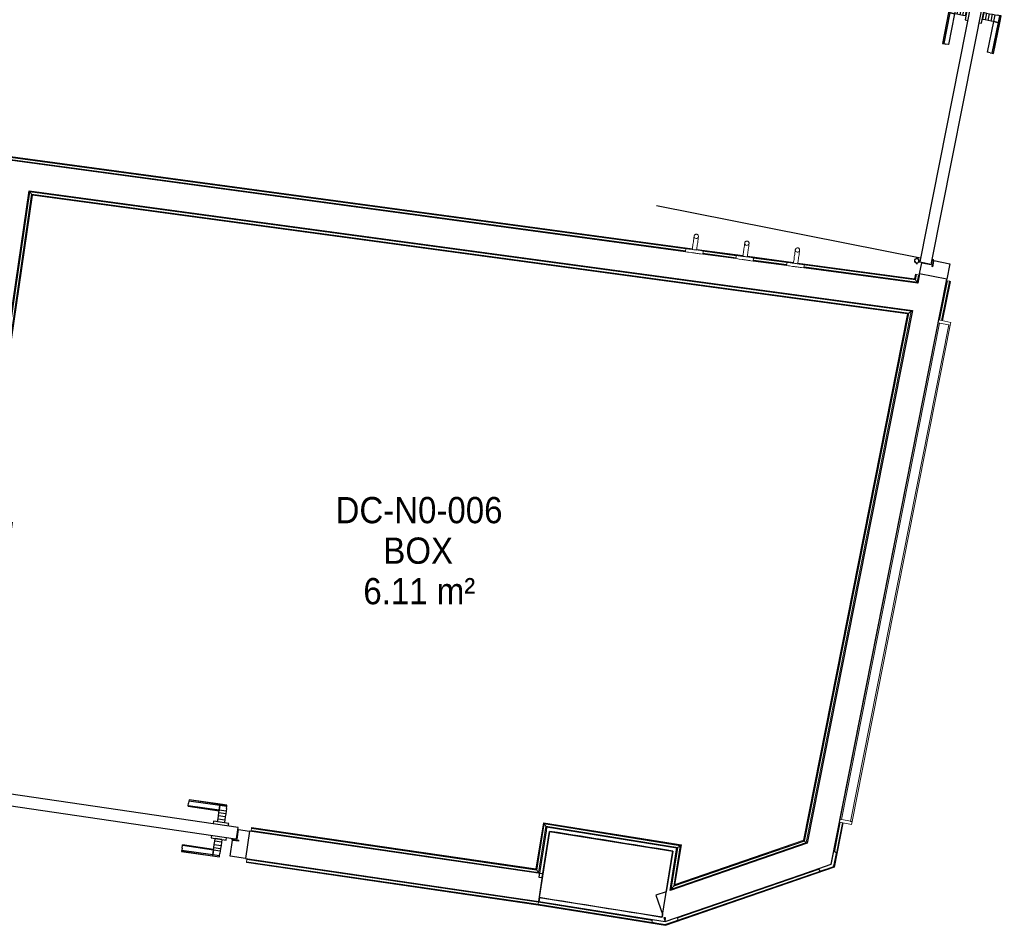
# Model space of a CAD drawing. Header units: millimetres. Extents: x -24070 to 30874, y -36590 to 4541.
# Tile 19 of 33: x -2464 to 911, y -22414 to -19299. Entities that reach past the tile are written whole.
import ezdxf

# ---------------------------------------------------------------- set-up
doc = ezdxf.new("R2010")
doc.units = ezdxf.units.MM
for name, color, linetype, lineweight in [('A-AREA-IDEN', 7, 'Continuous', 30), ('A-DOOR', 7, 'Continuous', 25), ('A-FLOR-HRAL', 7, 'Continuous', 18), ('BATIEMENT', 7, 'Continuous', 18), ('BATIMENT', 7, 'Continuous', 25), ('ELEMENTS DETAILS', 7, 'Continuous', 18), ('EQP SPE', 7, 'Continuous', 18), ('MOBILIER', 7, 'Continuous', 18), ('SOLS', 7, 'Continuous', 25)]:
    doc.layers.add(name, color=color, linetype=linetype, lineweight=lineweight)
doc.styles.add('Arial', font='arial.ttf', dxfattribs={"width": 0.9, "height": 90})

# ---------------------------------------------------------------- blocks, each defined once
blk = doc.blocks.new('PRT_SIMPLE_HUI_58x68x48 - PRT_BOIS_1V_930x2040x40-552386-2021_015_1111_DCE_1_50_N0 FINI_CVC_CTA')
at = {"layer": 'ELEMENTS DETAILS', "lineweight": 25}
h = blk.add_hatch(color=256, dxfattribs=at)
h.paths.add_polyline_path([(-483.8, -9.7), (-485.1, -11.7), (-496.2, -13.2), (-500.5, -13.2), (-500.5, -14.5), (-495.9, -14.5), (-483.8, -12.8), (-483.8, -10.4)])
h.paths.add_polyline_path([(-508.5, -8), (-508, -11.5), (-502, -11.2), (-502.2, -10.2), (-505.2, -10.2), (-505.2, -9.3), (-488.3, -9.5), (-485.1, -10.6), (-483.8, -9.7), (-488.9, -8), (-505.4, -8)])
h = blk.add_hatch(color=256, dxfattribs=at)
h.paths.add_polyline_path([(413.8, -9.7), (413.8, -12.8), (426.2, -14.5), (430.5, -14.5), (430.3, -13.2), (425.8, -13.2), (415.1, -11.7), (414.5, -10.7)])
h.paths.add_polyline_path([(418.5, -8), (413.8, -9.7), (415.1, -10.6), (418.7, -9.3), (435.2, -9.8), (435.2, -10.2), (432, -10.7), (432, -11.5), (438.5, -11.5), (438.5, -8), (418.5, -8)])
at = {"layer": 'A-DOOR'}
for p, q in [((-499.5, -14.5), (-499.5, -54.5)), ((426, -14.5), (-496, -14.5)), ((430.5, -54.5), (430.5, -14.5)), ((-499.5, -54.5), (430.5, -54.5)), ((417, -54.5), (417, -977.5))]:
    blk.add_line(p, q, dxfattribs=at)
at = {"layer": 'BATIMENT'}
for p, q in [((-427.1, 55), (-450.6, 55)), ((-450.6, 55), (-450.6, 54.5)), ((-450.6, 54.5), (-450.6, 50.4)), ((-427.1, 54.5), (-450.6, 54.5)), ((-450.6, 50.4), (-450.6, 43.3)), ((-427.1, 50.4), (-450.6, 50.4)), ((-450.6, 34), (-450.6, 43.3)), ((-450.6, 25.6), (-450.6, 34)), ((-427.1, 34), (-450.6, 34)), ((-319.6, 55), (-427.1, 55)), ((-427.1, 55), (-427.1, 54.5)), ((-427.1, 54.5), (-427.1, 55)), ((-427.1, 54.5), (-427.1, 50.4)), ((-319.6, 54.5), (-427.1, 54.5)), ((-427.1, 50.4), (-427.1, 54.5)), ((-427.1, 50.4), (-427.1, 43.3)), ((-319.6, 50.4), (-427.1, 50.4)), ((-427.1, 43.3), (-427.1, 50.4)), ((-427.1, 34), (-427.1, 43.3)), ((-427.1, 43.3), (-427.1, 34)), ((-427.1, 32.8), (-427.1, 34)), ((-319.6, 34), (-427.1, 34)), ((-427.1, 34), (-427.1, 25.6)), ((-319.6, 54.5), (-319.6, 55)), ((-319.6, 50.4), (-319.6, 54.5)), ((-319.6, 43.3), (-319.6, 50.4)), ((-319.6, 43.3), (-319.6, 34)), ((-319.6, 34), (-319.6, 32.8)), ((-450.6, 15.2), (-450.6, 25.6)), ((-427.1, 25.6), (-450.6, 25.6)), ((-450.6, 4.4), (-450.6, 15.2)), ((-427.1, 15.2), (-450.6, 15.2)), ((-450.6, -4), (-450.6, 4.4)), ((-450.6, 4.4), (-427.1, 4.4)), ((-427.1, 32.8), (-319.6, 32.8)), ((-427.1, 25.6), (-427.1, 15.2)), ((-427.1, 15.2), (-427.1, 4.4)), ((-427.1, 4.4), (-427.1, -4)), ((-465.6, -5.5), (-465.6, -14.5)), ((-413.4, -5.5), (-465.6, -5.5)), ((-450.6, -4), (-450.6, -5)), ((-450.6, -5), (-427.1, -5)), ((-427.1, -5), (-427.1, -4)), ((-413.4, -14.5), (-413.4, -5.5)), ((-465.6, -54.5), (-465.6, -63.5)), ((-465.6, -63.5), (-413.4, -63.5)), ((-427.1, -64), (-450.6, -64)), ((-450.6, -64), (-450.6, -65)), ((-450.6, -73.4), (-450.6, -65)), ((-427.1, -65), (-427.1, -64)), ((-427.1, -65), (-427.1, -73.4)), ((-413.4, -63.5), (-413.4, -54.5)), ((-450.6, -84.2), (-450.6, -73.4)), ((-427.1, -73.4), (-450.6, -73.4)), ((-450.6, -94.6), (-450.6, -84.2)), ((-450.6, -84.2), (-427.1, -84.2)), ((-450.6, -103), (-450.6, -94.6)), ((-450.6, -94.6), (-427.1, -94.6)), ((-427.1, -73.4), (-427.1, -84.2)), ((-427.1, -84.2), (-427.1, -94.6)), ((-427.1, -94.6), (-427.1, -103)), ((-450.6, -112.3), (-450.6, -103)), ((-450.6, -103), (-427.1, -103)), ((-450.6, -112.3), (-450.6, -119.4)), ((-450.6, -119.4), (-450.6, -123.5)), ((-450.6, -119.4), (-427.1, -119.4)), ((-450.6, -123.5), (-450.6, -124)), ((-450.6, -123.5), (-427.1, -123.5)), ((-450.6, -124), (-427.1, -124)), ((-427.1, -103), (-427.1, -101.8)), ((-319.6, -101.8), (-427.1, -101.8)), ((-427.1, -112.3), (-427.1, -103)), ((-427.1, -103), (-319.6, -103)), ((-427.1, -103), (-427.1, -112.3)), ((-427.1, -112.3), (-427.1, -119.4)), ((-427.1, -119.4), (-427.1, -112.3)), ((-427.1, -119.4), (-427.1, -123.5)), ((-427.1, -119.4), (-319.6, -119.4)), ((-427.1, -123.5), (-427.1, -119.4)), ((-427.1, -123.5), (-427.1, -124)), ((-427.1, -123.5), (-319.6, -123.5)), ((-427.1, -124), (-427.1, -123.5)), ((-427.1, -124), (-319.6, -124)), ((-319.6, -101.8), (-319.6, -103)), ((-319.6, -103), (-319.6, -112.3)), ((-319.6, -119.4), (-319.6, -112.3)), ((-319.6, -123.5), (-319.6, -119.4)), ((-319.6, -124), (-319.6, -123.5))]:
    blk.add_line(p, q, dxfattribs=at)
for radius, start, end in [(9.12, 157.1075, 180), (9.12, 180, 204.1792), (7.5, 360, 180), (7.5, 180, 360), (7.5, 182.6889, 240), (7.5, 135, 164.6678), (9.12, 111.9887, 120), (7.5, 60, 120), (7.5, 270, 0), (9.12, 60, 68.0113), (7.5, 0, 30), (9.12, 0, 24.1792), (9.12, 240, 248.0113)]:
    blk.add_arc((429, -65.5), radius, start, end, dxfattribs=at)
at = {"layer": 'ELEMENTS DETAILS'}
for p, q in [((-488.5, -8), (-508.5, -8)), ((-508.5, -8), (-508.5, -11.5)), ((-508.5, -11.5), (-502, -11.5)), ((-505.2, -10.2), (-505.2, -9.3)), ((-505.2, -9.3), (-488.7, -9.3)), ((-502, -10.2), (-505.2, -10.2)), ((-502, -11.5), (-502, -10.2)), ((-496.1, -13.2), (-500.5, -13.2)), ((-500.5, -13.2), (-500.5, -14.5)), ((-500.5, -14.5), (-496, -14.5)), ((-485.1, -11.7), (-496.1, -13.2)), ((-496, -14.5), (-483.8, -12.8)), ((-488.7, -9.3), (-485.1, -10.6)), ((-483.8, -9.7), (-488.5, -8)), ((-485.1, -10.6), (-485.1, -11.7)), ((-483.8, -12.8), (-483.8, -9.7)), ((418.5, -8), (413.8, -9.7)), ((413.8, -9.7), (413.8, -12.8)), ((413.8, -12.8), (426, -14.5)), ((415.1, -10.6), (418.7, -9.3)), ((415.1, -11.7), (415.1, -10.6)), ((426.1, -13.2), (415.1, -11.7)), ((438.5, -8), (418.5, -8)), ((418.7, -9.3), (435.2, -9.3)), ((426, -14.5), (430.5, -14.5)), ((430.5, -13.2), (426.1, -13.2)), ((430.5, -14.5), (430.5, -13.2)), ((435.2, -10.2), (432, -10.2)), ((432, -10.2), (432, -11.5)), ((432, -11.5), (438.5, -11.5)), ((435.2, -9.3), (435.2, -10.2)), ((438.5, -11.5), (438.5, -8))]:
    blk.add_line(p, q, dxfattribs=at)
at = {"layer": 'EQP SPE'}
for p, q in [((430.5, -54.5), (403.5, -54.5)), ((430.5, -40.5), (430.5, -54.5))]:
    blk.add_line(p, q, dxfattribs=at)
blk = doc.blocks.new('PRT_SIMPLE_HUI_58x68x48 - PRT_BOIS_1V_930x2040x40-V8-2021_015_1111_DCE_1_50_N0 FINI_CVC_CTA')
at = {"layer": 'ELEMENTS DETAILS', "lineweight": 25}
h = blk.add_hatch(color=256, dxfattribs=at)
h.paths.add_polyline_path([(-483.8, -9.7), (-489, -8), (-508.5, -8), (-508.5, -11.5), (-502, -11.5), (-502.2, -10.2), (-505.2, -10.2), (-505.2, -9.3), (-488.2, -9.5), (-485.1, -10.6)])
h.paths.add_polyline_path([(-483.8, -9.7), (-485.1, -11.7), (-496.1, -13.2), (-500.5, -13.2), (-500.5, -14.5), (-494.1, -14.2), (-483.8, -12.8), (-483.8, -10.4)])
h = blk.add_hatch(color=256, dxfattribs=at)
h.paths.add_polyline_path([(413.8, -9.7), (413.8, -12.8), (426.3, -14.5), (430.5, -14.5), (430.2, -13.2), (424.9, -13), (415.1, -11.7), (414.5, -10.7)])
h.paths.add_polyline_path([(438.5, -8), (418.5, -8), (413.8, -9.7), (415.1, -10.6), (418.8, -9.3), (435.2, -9.6), (435.2, -10.2), (432, -10.2), (432, -11.5), (438.5, -11.5), (438.5, -8.7)])
at = {"layer": 'A-DOOR'}
for p, q in [((-499.5, -14.5), (-499.5, -54.5)), ((426, -14.5), (-496, -14.5)), ((430.5, -54.5), (430.5, -14.5)), ((-499.5, -54.5), (430.5, -54.5)), ((417, -54.5), (417, -977.5))]:
    blk.add_line(p, q, dxfattribs=at)
at = {"layer": 'BATIMENT'}
for p, q in [((-427.1, 55), (-450.6, 55)), ((-450.6, 55), (-450.6, 54.5)), ((-450.6, 54.5), (-450.6, 50.4)), ((-427.1, 54.5), (-450.6, 54.5)), ((-450.6, 50.4), (-450.6, 43.3)), ((-427.1, 50.4), (-450.6, 50.4)), ((-450.6, 34), (-450.6, 43.3)), ((-450.6, 25.6), (-450.6, 34)), ((-427.1, 34), (-450.6, 34)), ((-319.6, 55), (-427.1, 55)), ((-427.1, 55), (-427.1, 54.5)), ((-427.1, 54.5), (-427.1, 55)), ((-427.1, 54.5), (-427.1, 50.4)), ((-319.6, 54.5), (-427.1, 54.5)), ((-427.1, 50.4), (-427.1, 54.5)), ((-427.1, 50.4), (-427.1, 43.3)), ((-319.6, 50.4), (-427.1, 50.4)), ((-427.1, 43.3), (-427.1, 50.4)), ((-427.1, 34), (-427.1, 43.3)), ((-427.1, 43.3), (-427.1, 34)), ((-427.1, 32.8), (-427.1, 34)), ((-319.6, 34), (-427.1, 34)), ((-427.1, 34), (-427.1, 25.6)), ((-319.6, 54.5), (-319.6, 55)), ((-319.6, 50.4), (-319.6, 54.5)), ((-319.6, 43.3), (-319.6, 50.4)), ((-319.6, 43.3), (-319.6, 34)), ((-319.6, 34), (-319.6, 32.8)), ((-450.6, 15.2), (-450.6, 25.6)), ((-427.1, 25.6), (-450.6, 25.6)), ((-450.6, 4.4), (-450.6, 15.2)), ((-427.1, 15.2), (-450.6, 15.2)), ((-450.6, -4), (-450.6, 4.4)), ((-450.6, 4.4), (-427.1, 4.4)), ((-427.1, 32.8), (-319.6, 32.8)), ((-427.1, 25.6), (-427.1, 15.2)), ((-427.1, 15.2), (-427.1, 4.4)), ((-427.1, 4.4), (-427.1, -4)), ((-465.6, -5.5), (-465.6, -14.5)), ((-413.4, -5.5), (-465.6, -5.5)), ((-450.6, -4), (-450.6, -5)), ((-450.6, -5), (-427.1, -5)), ((-427.1, -5), (-427.1, -4)), ((-413.4, -14.5), (-413.4, -5.5)), ((-465.6, -54.5), (-465.6, -63.5)), ((-465.6, -63.5), (-413.4, -63.5)), ((-427.1, -64), (-450.6, -64)), ((-450.6, -64), (-450.6, -65)), ((-450.6, -73.4), (-450.6, -65)), ((-427.1, -65), (-427.1, -64)), ((-427.1, -65), (-427.1, -73.4)), ((-413.4, -63.5), (-413.4, -54.5)), ((-450.6, -84.2), (-450.6, -73.4)), ((-427.1, -73.4), (-450.6, -73.4)), ((-450.6, -94.6), (-450.6, -84.2)), ((-450.6, -84.2), (-427.1, -84.2)), ((-450.6, -103), (-450.6, -94.6)), ((-450.6, -94.6), (-427.1, -94.6)), ((-427.1, -73.4), (-427.1, -84.2)), ((-427.1, -84.2), (-427.1, -94.6)), ((-427.1, -94.6), (-427.1, -103)), ((-450.6, -112.3), (-450.6, -103)), ((-450.6, -103), (-427.1, -103)), ((-450.6, -112.3), (-450.6, -119.4)), ((-450.6, -119.4), (-450.6, -123.5)), ((-450.6, -119.4), (-427.1, -119.4)), ((-450.6, -123.5), (-450.6, -124)), ((-450.6, -123.5), (-427.1, -123.5)), ((-450.6, -124), (-427.1, -124)), ((-427.1, -103), (-427.1, -101.8)), ((-319.6, -101.8), (-427.1, -101.8)), ((-427.1, -112.3), (-427.1, -103)), ((-427.1, -103), (-319.6, -103)), ((-427.1, -103), (-427.1, -112.3)), ((-427.1, -112.3), (-427.1, -119.4)), ((-427.1, -119.4), (-427.1, -112.3)), ((-427.1, -119.4), (-427.1, -123.5)), ((-427.1, -119.4), (-319.6, -119.4)), ((-427.1, -123.5), (-427.1, -119.4)), ((-427.1, -123.5), (-427.1, -124)), ((-427.1, -123.5), (-319.6, -123.5)), ((-427.1, -124), (-427.1, -123.5)), ((-427.1, -124), (-319.6, -124)), ((-319.6, -101.8), (-319.6, -103)), ((-319.6, -103), (-319.6, -112.3)), ((-319.6, -119.4), (-319.6, -112.3)), ((-319.6, -123.5), (-319.6, -119.4)), ((-319.6, -124), (-319.6, -123.5))]:
    blk.add_line(p, q, dxfattribs=at)
for radius, start, end in [(9.12, 155.8208, 180), (9.12, 180, 204.1792), (7.5, 360, 180), (7.5, 180, 360), (7.5, 180, 239.0473), (7.5, 135, 165), (9.12, 111.9887, 120), (7.5, 60, 120), (9.12, 60, 68.0113), (7.5, 0, 30), (7.5, 332.7173, 0), (9.12, 0, 24.1792), (9.12, 240, 246.5957), (7.5, 270, 330)]:
    blk.add_arc((429, -65.5), radius, start, end, dxfattribs=at)
at = {"layer": 'ELEMENTS DETAILS'}
for p, q in [((-488.5, -8), (-508.5, -8)), ((-508.5, -8), (-508.5, -11.5)), ((-508.5, -11.5), (-502, -11.5)), ((-505.2, -10.2), (-505.2, -9.3)), ((-505.2, -9.3), (-488.7, -9.3)), ((-502, -10.2), (-505.2, -10.2)), ((-502, -11.5), (-502, -10.2)), ((-496.1, -13.2), (-500.5, -13.2)), ((-500.5, -13.2), (-500.5, -14.5)), ((-500.5, -14.5), (-496, -14.5)), ((-485.1, -11.7), (-496.1, -13.2)), ((-496, -14.5), (-483.8, -12.8)), ((-488.7, -9.3), (-485.1, -10.6)), ((-483.8, -9.7), (-488.5, -8)), ((-485.1, -10.6), (-485.1, -11.7)), ((-483.8, -12.8), (-483.8, -9.7)), ((418.5, -8), (413.8, -9.7)), ((413.8, -9.7), (413.8, -12.8)), ((413.8, -12.8), (426, -14.5)), ((415.1, -10.6), (418.7, -9.3)), ((415.1, -11.7), (415.1, -10.6)), ((426.1, -13.2), (415.1, -11.7)), ((438.5, -8), (418.5, -8)), ((418.7, -9.3), (435.2, -9.3)), ((426, -14.5), (430.5, -14.5)), ((430.5, -13.2), (426.1, -13.2)), ((430.5, -14.5), (430.5, -13.2)), ((435.2, -10.2), (432, -10.2)), ((432, -10.2), (432, -11.5)), ((432, -11.5), (438.5, -11.5)), ((435.2, -9.3), (435.2, -10.2)), ((438.5, -11.5), (438.5, -8))]:
    blk.add_line(p, q, dxfattribs=at)
at = {"layer": 'EQP SPE'}
for p, q in [((430.5, -54.5), (403.5, -54.5)), ((430.5, -40.5), (430.5, -54.5))]:
    blk.add_line(p, q, dxfattribs=at)
blk = doc.blocks.new('Garde-corps - Garde-corps-506028-2021_015_1111_DCE_1_50_N0 FINI_CVC_CTA')
at = {"layer": 'A-FLOR-HRAL'}
for p, q in [((-181.9, -20091.9), (-5598.6, -19358)), ((-180.3, -20084.9), (-5590.8, -19351.9)), ((-158.4, -20086.1), (-5588.9, -19350.4)), ((-158.2, -20084.5), (-5587.1, -19348.9)), ((15, -20109.6), (-143.6, -20088.1)), ((15.2, -20108), (-143.3, -20086.5)), ((-8.5, -20115.4), (-122.5, -20099.9)), ((-6.9, -20108.4), (-122.1, -20092.8)), ((188.4, -20133.1), (29.9, -20111.6)), ((188.6, -20131.4), (30.1, -20110)), ((164.9, -20138.8), (51, -20123.4)), ((166.5, -20131.9), (51.3, -20116.3)), ((604.7, -20189.5), (203.3, -20135.1)), ((603.3, -20187.6), (203.5, -20133.5)), ((611.7, -20199.4), (224.4, -20146.9)), ((606.1, -20191.4), (224.7, -20139.8)), ((606.5, -20171.8), (603.3, -20187.6)), ((608.1, -20172.1), (604.7, -20189.5)), ((609.8, -20172.5), (606.1, -20191.4)), ((608.1, -20172.1), (606.5, -20171.8)), ((608.1, -20172.1), (609.8, -20172.5)), ((609.8, -20172.5), (616.8, -20173.9)), ((616.8, -20173.9), (611.7, -20199.4)), ((619.7, -20174.4), (616.8, -20173.9)), ((606.1, -20191.4), (611.7, -20199.4))]:
    blk.add_line(p, q, dxfattribs=at)
for points, knots in [([(603.3, -20187.6), (603.4, -20187.6), (603.4, -20187.7), (603.5, -20187.8), (603.6, -20188), (603.7, -20188.2), (603.8, -20188.3), (604, -20188.5), (604.1, -20188.6), (604.1, -20188.8), (604.2, -20188.9), (604.3, -20189), (604.5, -20189.2), (604.6, -20189.4), (604.7, -20189.5)], [0.1, 0.1, 0.1, 0.1, 0.2, 0.3, 0.4, 0.475, 0.55, 0.6, 0.65, 0.7, 0.75, 0.8, 0.85, 1, 1, 1, 1]), ([(611.7, -20199.4), (611.7, -20199.4), (611.8, -20199.4), (611.9, -20199.6), (612.1, -20199.8), (612.2, -20200), (612.3, -20200.2), (612.5, -20200.4), (612.7, -20200.7), (612.9, -20201), (613.1, -20201.3), (613.3, -20201.5), (613.6, -20202), (613.9, -20202.4), (614.1, -20202.7)], [0, 0, 0, 0, 0.166667, 0.25, 0.333333, 0.416667, 0.458333, 0.5, 0.583333, 0.666667, 0.708333, 0.75, 0.833333, 1, 1, 1, 1])]:
    blk.add_open_spline(points, degree=3, knots=knots, dxfattribs=at)
blk = doc.blocks.new('Garde-corps - Garde-corps-506761-2021_015_1111_DCE_1_50_N0 FINI_CVC_CTA')
at = {"layer": 'A-FLOR-HRAL'}
for p, q in [((-2726.7, -21924.4), (-2429.1, -19889.3)), ((-2718.6, -21918.4), (-2423.1, -19897.3)), ((-2716.6, -21916.9), (-2421.6, -19899.3)), ((-2714.8, -21915.5), (-2420.2, -19901.1)), ((-2429.1, -19889.3), (592.1, -20298.7)), ((-2423.1, -19897.3), (-2429.1, -19889.3)), ((-2423.1, -19897.3), (583.7, -20304.7)), ((-2421.6, -19899.3), (581.6, -20306.2)), ((-2420.2, -19901.1), (579.6, -20307.6)), ((579.6, -20307.6), (222.9, -22112.6)), ((581.6, -20306.2), (224.4, -22113.9)), ((583.7, -20304.7), (225.9, -22115.2)), ((592.1, -20298.7), (232.1, -22120.6)), ((583.7, -20304.7), (592.1, -20298.7)), ((-2718.6, -21918.4), (-2726.7, -21924.4)), ((-2680.2, -21931.2), (-2726.7, -21924.4)), ((-2679.2, -21924.1), (-2718.6, -21918.4)), ((-2678.9, -21922.4), (-2716.6, -21916.9)), ((-2678.7, -21920.8), (-2714.8, -21915.5)), ((-2680.6, -21934.2), (-2680.2, -21931.2)), ((-2679.2, -21924.1), (-2680.2, -21931.2)), ((-2678.9, -21922.4), (-2679.2, -21924.1)), ((-2678.9, -21922.4), (-2678.7, -21920.8)), ((-1670.9, -22078.8), (-1669.9, -22071.7)), ((-1669.9, -22071.7), (-1669.6, -22070)), ((-691.6, -22214.8), (-1669.9, -22071.7)), ((-1669.4, -22068.4), (-1669.6, -22070)), ((-693, -22212.8), (-1669.6, -22070)), ((-694.4, -22210.9), (-1669.4, -22068.4)), ((-669.1, -22052.1), (-694.4, -22210.9)), ((-667.7, -22054), (-693, -22212.8)), ((-666.3, -22056), (-691.6, -22214.8)), ((-660.3, -22064.1), (-685.6, -22222.8)), ((-195.9, -22128.6), (-669.1, -22052.1)), ((-197.8, -22129.9), (-667.7, -22054)), ((-199.8, -22131.4), (-666.3, -22056)), ((-666.3, -22056), (-660.3, -22064.1)), ((-208, -22137.3), (-660.3, -22064.1)), ((-1670.9, -22078.8), (-1671.4, -22081.7)), ((-685.6, -22222.8), (-1670.9, -22078.8)), ((232.1, -22120.6), (-231.1, -22280.1)), ((-231.1, -22280.1), (-208, -22137.3)), ((225.9, -22115.2), (-222.2, -22269.5)), ((-222.2, -22269.5), (-199.8, -22131.4)), ((224.4, -22113.9), (-220, -22266.9)), ((-220, -22266.9), (-197.8, -22129.9)), ((222.9, -22112.6), (-217.9, -22264.4)), ((-217.9, -22264.4), (-195.9, -22128.6)), ((-199.8, -22131.4), (-208, -22137.3)), ((225.9, -22115.2), (232.1, -22120.6)), ((-691.6, -22214.8), (-685.6, -22222.8)), ((-222.2, -22269.5), (-231.1, -22280.1))]:
    blk.add_line(p, q, dxfattribs=at)
for points, knots in [([(-2429.1, -19889.3), (-2429.1, -19889.3), (-2429.2, -19889.3), (-2429.3, -19889.1), (-2429.5, -19888.9), (-2429.6, -19888.7), (-2429.7, -19888.5), (-2429.9, -19888.3), (-2430.1, -19888), (-2430.3, -19887.7), (-2430.5, -19887.4), (-2430.7, -19887.2), (-2431.1, -19886.7), (-2431.4, -19886.3), (-2431.7, -19886)], [0, 0, 0, 0, 0.166667, 0.25, 0.333333, 0.416667, 0.458333, 0.5, 0.583333, 0.666667, 0.708333, 0.75, 0.833333, 1, 1, 1, 1]), ([(-2420.2, -19901.1), (-2420.2, -19901.1), (-2420.3, -19901.1), (-2420.3, -19901), (-2420.5, -19900.8), (-2420.6, -19900.6), (-2420.7, -19900.4), (-2420.9, -19900.3), (-2421, -19900.2), (-2421.1, -19900), (-2421.2, -19899.9), (-2421.3, -19899.7), (-2421.4, -19899.6), (-2421.5, -19899.5), (-2421.6, -19899.4), (-2421.6, -19899.3)], [0.1, 0.1, 0.1, 0.1, 0.2, 0.3, 0.4, 0.475, 0.55, 0.6, 0.65, 0.7, 0.75, 0.8, 0.85, 0.9, 1, 1, 1, 1]), ([(579.6, -20307.6), (579.7, -20307.6), (579.7, -20307.5), (579.8, -20307.4), (580, -20307.3), (580.1, -20307.2), (580.3, -20307.1), (580.4, -20307), (580.5, -20306.9), (580.7, -20306.8), (580.8, -20306.7), (581, -20306.6), (581.1, -20306.5), (581.3, -20306.4), (581.4, -20306.3), (581.5, -20306.2), (581.6, -20306.2)], [0.1, 0.1, 0.1, 0.1, 0.2, 0.3, 0.4, 0.45, 0.5, 0.55, 0.6, 0.65, 0.7, 0.75, 0.8, 0.85, 0.9, 1, 1, 1, 1]), ([(592.1, -20298.7), (592.1, -20298.7), (592.2, -20298.6), (592.4, -20298.5), (592.6, -20298.3), (592.8, -20298.2), (593, -20298), (593.2, -20297.9), (593.5, -20297.7), (593.7, -20297.5), (594, -20297.3), (594.3, -20297.1), (594.9, -20296.7), (595.4, -20296.3), (595.7, -20296.1)], [0, 0, 0, 0, 0.166667, 0.25, 0.333333, 0.416667, 0.458333, 0.5, 0.583333, 0.625, 0.666667, 0.75, 0.833333, 1, 1, 1, 1]), ([(-2726.7, -21924.4), (-2726.7, -21924.4), (-2726.8, -21924.4), (-2726.9, -21924.6), (-2727.1, -21924.7), (-2727.4, -21924.9), (-2727.5, -21925), (-2727.7, -21925.2), (-2728, -21925.4), (-2728.3, -21925.6), (-2728.6, -21925.8), (-2728.9, -21926), (-2729.4, -21926.4), (-2729.8, -21926.7), (-2730.1, -21926.9)], [0, 0, 0, 0, 0.166667, 0.25, 0.333333, 0.416667, 0.458333, 0.5, 0.583333, 0.666667, 0.708333, 0.75, 0.833333, 1, 1, 1, 1]), ([(-2714.8, -21915.5), (-2714.8, -21915.5), (-2714.8, -21915.5), (-2714.9, -21915.6), (-2715.1, -21915.8), (-2715.3, -21915.9), (-2715.5, -21916), (-2715.6, -21916.1), (-2715.8, -21916.2), (-2715.9, -21916.3), (-2716, -21916.5), (-2716.2, -21916.6), (-2716.3, -21916.6), (-2716.5, -21916.8), (-2716.6, -21916.8), (-2716.6, -21916.9)], [0.1, 0.1, 0.1, 0.1, 0.2, 0.3, 0.4, 0.475, 0.55, 0.6, 0.65, 0.7, 0.75, 0.8, 0.85, 0.9, 1, 1, 1, 1]), ([(-669.1, -22052.1), (-669.1, -22052.1), (-669, -22052.1), (-668.9, -22052.2), (-668.8, -22052.4), (-668.7, -22052.6), (-668.6, -22052.8), (-668.4, -22052.9), (-668.3, -22053.1), (-668.2, -22053.2), (-668.1, -22053.4), (-668, -22053.5), (-667.9, -22053.6), (-667.8, -22053.8), (-667.7, -22053.9), (-667.7, -22054)], [0.1, 0.1, 0.1, 0.1, 0.2, 0.3, 0.4, 0.475, 0.55, 0.6, 0.65, 0.7, 0.75, 0.8, 0.85, 0.9, 1, 1, 1, 1]), ([(-660.3, -22064.1), (-660.3, -22064.1), (-660.3, -22064.2), (-660.2, -22064.4), (-660, -22064.6), (-659.9, -22064.8), (-659.7, -22065), (-659.6, -22065.2), (-659.4, -22065.5), (-659.1, -22065.8), (-659, -22066), (-658.8, -22066.3), (-658.4, -22066.8), (-658.1, -22067.3), (-657.9, -22067.6)], [0, 0, 0, 0, 0.166667, 0.25, 0.333333, 0.416667, 0.458333, 0.5, 0.583333, 0.666667, 0.708333, 0.75, 0.833333, 1, 1, 1, 1]), ([(-208, -22137.3), (-208, -22137.3), (-208.1, -22137.3), (-208.2, -22137.5), (-208.4, -22137.6), (-208.7, -22137.7), (-208.8, -22137.9), (-209.1, -22138), (-209.3, -22138.2), (-209.6, -22138.5), (-209.9, -22138.7), (-210.2, -22138.8), (-210.7, -22139.2), (-211.1, -22139.5), (-211.4, -22139.8)], [0, 0, 0, 0, 0.166667, 0.25, 0.333333, 0.416667, 0.458333, 0.5, 0.583333, 0.666667, 0.708333, 0.75, 0.833333, 1, 1, 1, 1]), ([(-195.9, -22128.6), (-195.9, -22128.6), (-196, -22128.6), (-196.1, -22128.7), (-196.3, -22128.8), (-196.5, -22129), (-196.6, -22129.1), (-196.8, -22129.2), (-196.9, -22129.3), (-197.1, -22129.4), (-197.2, -22129.5), (-197.4, -22129.6), (-197.5, -22129.7), (-197.7, -22129.8), (-197.8, -22129.9), (-197.8, -22129.9)], [0.1, 0.1, 0.1, 0.1, 0.2, 0.3, 0.4, 0.475, 0.55, 0.6, 0.65, 0.7, 0.75, 0.8, 0.85, 0.9, 1, 1, 1, 1]), ([(222.9, -22112.6), (222.9, -22112.6), (223, -22112.7), (223.1, -22112.7), (223.2, -22112.9), (223.4, -22113), (223.6, -22113.2), (223.8, -22113.4), (224, -22113.6), (224.2, -22113.8), (224.3, -22113.8), (224.4, -22113.9)], [0.0720224, 0.0720224, 0.0720224, 0.0720224, 0.2, 0.3, 0.4, 0.5, 0.6, 0.7, 0.8, 0.9, 1, 1, 1, 1]), ([(232.1, -22120.6), (232.1, -22120.6), (232.1, -22120.7), (232.4, -22120.9), (232.6, -22121.1), (232.8, -22121.3), (233.1, -22121.5), (233.4, -22121.7), (233.7, -22122), (234.1, -22122.4), (234.5, -22122.7), (234.7, -22122.9)], [0, 0, 0, 0, 0.166667, 0.333333, 0.416667, 0.5, 0.583333, 0.666667, 0.75, 0.833333, 1, 1, 1, 1]), ([(-694.4, -22210.9), (-694.4, -22210.9), (-694.3, -22211), (-694.3, -22211.1), (-694.1, -22211.3), (-694, -22211.5), (-693.9, -22211.6), (-693.7, -22211.8), (-693.6, -22211.9), (-693.5, -22212.1), (-693.4, -22212.2), (-693.3, -22212.3), (-693.2, -22212.5), (-693.1, -22212.6), (-693.1, -22212.7), (-693, -22212.8)], [0.1, 0.1, 0.1, 0.1, 0.2, 0.3, 0.4, 0.475, 0.55, 0.6, 0.65, 0.7, 0.75, 0.8, 0.85, 0.9, 1, 1, 1, 1]), ([(-685.6, -22222.8), (-685.6, -22222.8), (-685.6, -22222.9), (-685.4, -22223.1), (-685.3, -22223.3), (-685.1, -22223.5), (-685, -22223.7), (-684.9, -22223.9), (-684.7, -22224.2), (-684.4, -22224.5), (-684.2, -22224.7), (-684, -22225), (-683.7, -22225.5), (-683.3, -22225.9), (-683.1, -22226.2)], [0, 0, 0, 0, 0.166667, 0.25, 0.333333, 0.416667, 0.458333, 0.5, 0.583333, 0.666667, 0.708333, 0.75, 0.833333, 1, 1, 1, 1]), ([(-217.9, -22264.4), (-217.9, -22264.4), (-217.9, -22264.5), (-218.1, -22264.6), (-218.2, -22264.7), (-218.3, -22264.9), (-218.4, -22265), (-218.6, -22265.2), (-218.7, -22265.4), (-218.9, -22265.6), (-219, -22265.7), (-219.2, -22265.9), (-219.3, -22266.1), (-219.5, -22266.3), (-219.6, -22266.4), (-219.8, -22266.7), (-219.9, -22266.8), (-220, -22266.9)], [0.1, 0.1, 0.1, 0.1, 0.2, 0.275, 0.35, 0.4, 0.45, 0.5, 0.55, 0.6, 0.65, 0.7, 0.75, 0.8, 0.85, 0.9, 1, 1, 1, 1]), ([(-231.1, -22280.1), (-231.1, -22280.1), (-231.2, -22280.2), (-231.3, -22280.4), (-231.5, -22280.5), (-231.6, -22280.7), (-231.8, -22280.9), (-232, -22281.2), (-232.2, -22281.5), (-232.5, -22281.8), (-232.8, -22282.1), (-233, -22282.4), (-233.4, -22282.8), (-234, -22283.6), (-234.5, -22284.2), (-234.8, -22284.6)], [0, 0, 0, 0, 0.166667, 0.25, 0.291667, 0.333333, 0.416667, 0.458333, 0.5, 0.583333, 0.625, 0.666667, 0.75, 0.833333, 1, 1, 1, 1])]:
    blk.add_open_spline(points, degree=3, knots=knots, dxfattribs=at)
blk = doc.blocks.new('Garde-corps - Garde-corps-511836-2021_015_1111_DCE_1_50_N0 FINI_CVC_CTA')
at = {"layer": 'A-FLOR-HRAL'}
for p, q in [((689.1, -20329.2), (715.7, -20194.2)), ((696, -20330.6), (722.7, -20195.6)), ((697.8, -20330.9), (724.4, -20195.9)), ((699.4, -20331.2), (726, -20196.2)), ((715.7, -20194.2), (712.8, -20193.6)), ((715.7, -20194.2), (722.7, -20195.6)), ((722.7, -20195.6), (724.4, -20195.9)), ((726, -20196.2), (724.4, -20195.9)), ((326.1, -22202.6), (355.8, -22052.3)), ((327.6, -22203.9), (357.5, -22052.6)), ((328.6, -22153.3), (348.8, -22050.9)), ((329, -22205.2), (359.1, -22052.9)), ((-1686.8, -22187.5), (-1687.1, -22189.1)), ((-1687.1, -22189.1), (-686.8, -22335.4)), ((-1686.8, -22187.5), (-1686.6, -22185.8)), ((-1686.8, -22187.5), (-686.6, -22333.7)), ((-1686.6, -22185.8), (-1685.5, -22178.7)), ((-1686.6, -22185.8), (-686.3, -22332)), ((-1685.1, -22175.7), (-1685.5, -22178.7)), ((-1685.5, -22178.7), (-685.2, -22325)), ((-251.1, -22401.3), (326.1, -22202.6)), ((-251, -22403.1), (327.6, -22203.9)), ((-250.8, -22404.8), (329, -22205.2)), ((326.1, -22202.6), (324.8, -22201.5)), ((-210.4, -22379.8), (277.6, -22211.8)), ((-686.8, -22335.4), (-250.8, -22404.8)), ((-686.6, -22333.7), (-251, -22403.1)), ((-686.3, -22332), (-685.2, -22325)), ((-686.3, -22332), (-251.1, -22401.3)), ((-685.2, -22325), (-295, -22387.1))]:
    blk.add_line(p, q, dxfattribs=at)
for points, knots in [([(329, -22205.2), (329, -22205.2), (329, -22205.1), (328.9, -22205.1), (328.8, -22204.9), (328.6, -22204.8), (328.4, -22204.6), (328.2, -22204.4), (328, -22204.2), (327.8, -22204.1), (327.6, -22204), (327.6, -22203.9)], [0.0720224, 0.0720224, 0.0720224, 0.0720224, 0.2, 0.3, 0.4, 0.5, 0.6, 0.7, 0.8, 0.9, 1, 1, 1, 1]), ([(-686.8, -22335.4), (-686.8, -22335.4), (-686.8, -22335.3), (-686.8, -22335.1), (-686.7, -22334.6), (-686.6, -22334.2), (-686.6, -22333.9), (-686.6, -22333.8), (-686.6, -22333.7)], [0.0720224, 0.0720224, 0.0720224, 0.0720224, 0.2, 0.4, 0.6, 0.8, 0.9, 1, 1, 1, 1]), ([(-250.8, -22404.8), (-250.8, -22404.8), (-250.8, -22404.8), (-250.9, -22404.6), (-250.9, -22404.3), (-250.9, -22404.1), (-250.9, -22403.8), (-250.9, -22403.6), (-251, -22403.3), (-251, -22403.2), (-251, -22403.1)], [0.0720224, 0.0720224, 0.0720224, 0.0720224, 0.2, 0.4, 0.5, 0.6, 0.7, 0.8, 0.9, 1, 1, 1, 1])]:
    blk.add_open_spline(points, degree=3, knots=knots, dxfattribs=at)
blk.add_open_spline([(-685.2, -22325), (-685.2, -22325), (-685.2, -22324.7), (-685, -22323.6), (-684.9, -22322.5), (-684.8, -22322)], degree=3, dxfattribs=at)
blk = doc.blocks.new('1010_PROTECTION  D_ANGLE 120_ - 1010_PROTECTION  D_ANGLE 120_-541349-2021_015_1111_DCE_1_50_N0 FINI_CVC_CTA')
at = {"layer": 'EQP SPE'}
for p, q in [((0, 0), (-20.1, 34.6)), ((-28.8, 29.6), (-8.6, -5)), ((40, 0), (0, 0)), ((0, -10), (40, -10))]:
    blk.add_line(p, q, dxfattribs=at)
for centre, radius, start, end in [((-24.4, 32.1), 5, 30.18, 210.18), ((0, 0), 10, 210.18, 270), ((40, -5), 5, 270, 90)]:
    blk.add_arc(centre, radius, start, end, dxfattribs=at)
blk = doc.blocks.new('1010_PROTECTION  D_ANGLE 151_ - 1010_PROTECTION  D_ANGLE 151_-542846-2021_015_1111_DCE_1_50_N0 FINI_CVC_CTA')
at = {"layer": 'EQP SPE'}
for p, q in [((-40, 10), (-4.7, -8.8)), ((0, 0), (-35.3, 18.8)), ((40, 0), (0, 0)), ((0, -10), (40, -10))]:
    blk.add_line(p, q, dxfattribs=at)
for centre, radius, start, end in [((-37.7, 14.4), 5, 61.95, 241.95), ((0, 0), 10, 241.95, 270), ((40, -5), 5, 270, 90)]:
    blk.add_arc(centre, radius, start, end, dxfattribs=at)
blk = doc.blocks.new('72_PATERE_HEWI SERIE 477 - Colour - 92 Anthracite grey-566101-2021_015_1111_DCE_1_50_N0 FINI_CVC_CTA')
at = {"layer": 'ELEMENTS DETAILS'}
for p, q in [((-10342.8, -18762.6), (-10343.6, -18770.8)), ((-10342.3, -18757.7), (-10342.8, -18762.6)), ((-10342.2, -18756.2), (-10342.3, -18757.7)), ((-10342.1, -18755.1), (-10342.2, -18756.2)), ((-10340.4, -18753.8), (-10342.1, -18755.1)), ((-10331, -18754.7), (-10340.4, -18753.8)), ((-10332.2, -18767.2), (-10331.8, -18762.8)), ((-10331.8, -18762.8), (-10331, -18754.7)), ((-10398.4, -18776.9), (-10398.6, -18778.1)), ((-10398.6, -18778.1), (-10398.6, -18779.4)), ((-10398.6, -18779.4), (-10398.4, -18780.7)), ((-10397.9, -18775.6), (-10398.4, -18776.9)), ((-10398.4, -18780.7), (-10398, -18782)), ((-10398, -18782), (-10397.4, -18783.1)), ((-10397.3, -18774.5), (-10397.9, -18775.6)), ((-10397.4, -18783.1), (-10396.5, -18784.1)), ((-10396.4, -18773.5), (-10397.3, -18774.5)), ((-10396.5, -18784.1), (-10395.5, -18785)), ((-10395.4, -18772.7), (-10396.4, -18773.5)), ((-10395.5, -18785), (-10394.4, -18785.6)), ((-10394.3, -18772), (-10395.4, -18772.7)), ((-10394.4, -18785.6), (-10393.3, -18786.1)), ((-10392.6, -18771.5), (-10394.3, -18772)), ((-10393.3, -18786.1), (-10391.9, -18786.3)), ((-10391.1, -18771.4), (-10392.6, -18771.5)), ((-10389.1, -18786.1), (-10391.9, -18786.3)), ((-10391.9, -18786.3), (-10389.1, -18786.1)), ((-10391.9, -18786.3), (-10386.3, -18786.9)), ((-10384.9, -18772), (-10391.1, -18771.4)), ((-10391.1, -18771.4), (-10387.7, -18772.2)), ((-10387.7, -18772.2), (-10391.1, -18771.4)), ((-10386.4, -18784.7), (-10389.1, -18786.1)), ((-10389.1, -18786.1), (-10386.4, -18784.7)), ((-10387.7, -18772.2), (-10385.4, -18774.1)), ((-10385.4, -18774.1), (-10387.7, -18772.2)), ((-10384.5, -18782.3), (-10386.4, -18784.7)), ((-10386.4, -18784.7), (-10384.5, -18782.3)), ((-10386.3, -18786.9), (-10382.7, -18787.3)), ((-10385.4, -18774.1), (-10384, -18776.8)), ((-10384, -18776.8), (-10385.4, -18774.1)), ((-10381.2, -18772.3), (-10384.9, -18772)), ((-10383.7, -18779.6), (-10384.5, -18782.3)), ((-10384.5, -18782.3), (-10383.7, -18779.6)), ((-10384, -18776.8), (-10383.7, -18779.6)), ((-10383.7, -18779.6), (-10384, -18776.8)), ((-10382.7, -18787.3), (-10376.1, -18787.9)), ((-10374.6, -18773), (-10381.2, -18772.3)), ((-10376.1, -18787.9), (-10371.8, -18788.3)), ((-10370.3, -18773.4), (-10374.6, -18773)), ((-10371.8, -18788.3), (-10367.4, -18788.8)), ((-10365.9, -18773.9), (-10370.3, -18773.4)), ((-10367.4, -18788.8), (-10363.1, -18789.2)), ((-10361.6, -18774.3), (-10365.9, -18773.9)), ((-10363.1, -18789.2), (-10358.7, -18789.6)), ((-10357.2, -18774.7), (-10361.6, -18774.3)), ((-10358.7, -18789.6), (-10354.3, -18790.1)), ((-10352.9, -18775.2), (-10357.2, -18774.7)), ((-10354.3, -18790.1), (-10350, -18790.5)), ((-10348.5, -18775.6), (-10352.9, -18775.2)), ((-10350, -18790.5), (-10345.6, -18790.9)), ((-10344.2, -18776), (-10348.5, -18775.6)), ((-10346.1, -18795.2), (-10346.4, -18799)), ((-10345.7, -18791.4), (-10346.1, -18795.2)), ((-10345.1, -18785.5), (-10345.7, -18791.4)), ((-10345.6, -18790.9), (-10345.4, -18788.8)), ((-10345.4, -18788.8), (-10345.2, -18786.1)), ((-10345.2, -18786.1), (-10344.9, -18783.5)), ((-10343.6, -18770.8), (-10345.1, -18785.5)), ((-10344.9, -18783.5), (-10344.6, -18780.8)), ((-10344.6, -18780.8), (-10344.4, -18778.2)), ((-10344.4, -18778.2), (-10344.2, -18776)), ((-10335.8, -18803.7), (-10334.8, -18793.4)), ((-10334.8, -18793.4), (-10334.4, -18789.6)), ((-10334.4, -18789.6), (-10334.2, -18787)), ((-10334.2, -18787), (-10333.9, -18784.6)), ((-10333.9, -18784.6), (-10333.7, -18782.1)), ((-10333.7, -18782.1), (-10333.3, -18778.3)), ((-10333.3, -18778.3), (-10332.9, -18774.4)), ((-10332.9, -18774.4), (-10332.6, -18770.7)), ((-10332.6, -18770.7), (-10332.2, -18767.2)), ((-10347.6, -18810.7), (-10347.7, -18811.7)), ((-10347.7, -18811.7), (-10346.4, -18813.5)), ((-10347.5, -18809.8), (-10347.6, -18810.7)), ((-10347.2, -18806.7), (-10347.5, -18809.8)), ((-10346.8, -18802.5), (-10347.2, -18806.7)), ((-10346.4, -18799), (-10346.8, -18802.5)), ((-10346.4, -18813.5), (-10341.6, -18813.9)), ((-10341.6, -18813.9), (-10336.9, -18814.4)), ((-10336.9, -18814.4), (-10336.2, -18807.6)), ((-10336.2, -18807.6), (-10335.8, -18803.7))]:
    blk.add_line(p, q, dxfattribs=at)
blk = doc.blocks.new('72_VITRINE D_AFFICHAGE_GEN - Ursus 2x1-575992-2021_015_1111_DCE_1_50_N0 FINI_CVC_CTA')
at = {"layer": 'MOBILIER'}
for p, q in [((684.2, -20338.4), (347.8, -22040.5)), ((352.7, -22041.5), (689.1, -20339.4)), ((720.5, -20345.6), (384.1, -22047.7)), ((389, -22048.6), (725.4, -20346.5)), ((686.1, -20328.6), (684.2, -20338.4)), ((689.1, -20339.4), (684.2, -20338.4)), ((684.2, -20338.4), (725.4, -20346.5)), ((727.3, -20336.7), (686.1, -20328.6)), ((725.4, -20346.5), (720.5, -20345.6)), ((725.4, -20346.5), (727.3, -20336.7)), ((347.8, -22040.5), (345.9, -22050.3)), ((345.9, -22050.3), (387.1, -22058.4)), ((347.8, -22040.5), (352.7, -22041.5)), ((389, -22048.6), (347.8, -22040.5)), ((384.1, -22047.7), (389, -22048.6)), ((387.1, -22058.4), (389, -22048.6))]:
    blk.add_line(p, q, dxfattribs=at)
blk = doc.blocks.new('B02_ARC_rvt-1-2021_015_1111_DCE_1_50_N0 FINI_CVC_CTA')
at = {"layer": 'BATIEMENT', "lineweight": 25}
for p, q in [((-182.3, -20094.8), (-5601.8, -19360.6)), ((-2730.1, -21926.9), (-2431.7, -19886)), ((-2431.7, -19886), (595.7, -20296.1)), ((-8.9, -20118.3), (-122.9, -20102.9)), ((164.5, -20141.8), (50.6, -20126.4)), ((614.1, -20202.7), (224, -20149.9)), ((620.6, -20169.9), (614.1, -20202.7)), ((713.8, -20188.3), (620.6, -20169.9)), ((317.3, -22194.9), (713.8, -20188.3)), ((595.7, -20296.1), (234.7, -22122.9)), ((-657.9, -22067.6), (-659.8, -22079.9)), ((-211.4, -22139.8), (-657.9, -22067.6)), ((-1676, -22081.1), (-1689.7, -22175.1)), ((-671, -22228), (-1676, -22081.1)), ((-659.8, -22079.9), (-685.1, -22238.4)), ((-672.7, -22240.4), (-647.5, -22081.9)), ((-647.5, -22081.9), (-225.8, -22150.1)), ((234.7, -22122.9), (-234.8, -22284.6)), ((-213.4, -22152.1), (-211.4, -22139.8)), ((-225.8, -22150.1), (-248.3, -22289.2)), ((-234.8, -22284.6), (-213.4, -22152.1)), ((-1689.7, -22175.1), (-684.8, -22322)), ((213.4, -22230.7), (317.3, -22194.9)), ((-685.1, -22238.4), (-672.7, -22240.4)), ((-684.8, -22322), (-671, -22228)), ((-252, -22390.9), (213.4, -22230.7)), ((-248.3, -22289.2), (-283, -22301.1)), ((-283, -22301.1), (-260.7, -22365.9)), ((-682.8, -22309.7), (-684.8, -22322)), ((-684.8, -22322), (-252.1, -22391)), ((-262.4, -22376.6), (-682.8, -22309.7)), ((-260.7, -22365.9), (-262.4, -22376.6)), ((-250.1, -22378.6), (-256.6, -22377.6)), ((-256.6, -22377.6), (-252, -22390.9)), ((-252.1, -22391), (-250.1, -22378.6))]:
    blk.add_line(p, q, dxfattribs=at)
at = {"layer": 'SOLS'}
for p, q in [((620.6, -20169.9), (628.1, -20132.3)), ((628.1, -20132.3), (660.4, -20138.7)), ((660.4, -20138.7), (660.7, -20137.2)), ((663.4, -20123.9), (664.6, -20124.2)), ((665.9, -20124.4), (667.8, -20124.8)), ((669.2, -20125.1), (724.2, -20136)), ((724.2, -20136), (713.8, -20188.3)), ((-1733.7, -22107.2), (-1733.5, -22106)), ((-1718.7, -22108.2), (-1713.9, -22075.5)), ((-1713.9, -22075.5), (-1676, -22081.1)), ((-1742.5, -22167.3), (-1734.4, -22111.9)), ((-1734.2, -22110.5), (-1733.9, -22108.5)), ((-1720.2, -22107.9), (-1718.7, -22108.2)), ((-1689.7, -22175.1), (-1742.5, -22167.3))]:
    blk.add_line(p, q, dxfattribs=at)
at = {"layer": 'BATIEMENT', "lineweight": 18}
for name in ['Garde-corps - Garde-corps-506028-2021_015_1111_DCE_1_50_N0 FINI_CVC_CTA', 'Garde-corps - Garde-corps-506761-2021_015_1111_DCE_1_50_N0 FINI_CVC_CTA', 'Garde-corps - Garde-corps-511836-2021_015_1111_DCE_1_50_N0 FINI_CVC_CTA']:
    blk.add_blockref(name, (0, 0), dxfattribs=at)
at = {"layer": 'BATIMENT', "lineweight": 18}
for name, p, rotation in [('PRT_SIMPLE_HUI_58x68x48 - PRT_BOIS_1V_930x2040x40-V8-2021_015_1111_DCE_1_50_N0 FINI_CVC_CTA', (758.4, -19717.7), 258.8212149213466), ('PRT_SIMPLE_HUI_58x68x48 - PRT_BOIS_1V_930x2040x40-552386-2021_015_1111_DCE_1_50_N0 FINI_CVC_CTA', (-2217.5, -22049.9), 171.6808543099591)]:
    blk.add_blockref(name, p, dxfattribs=dict(at, rotation=rotation))
at = {"layer": 'EQP SPE', "lineweight": 18}
for name, p, rotation in [('1010_PROTECTION  D_ANGLE 120_ - 1010_PROTECTION  D_ANGLE 120_-541349-2021_015_1111_DCE_1_50_N0 FINI_CVC_CTA', (317.2, -22195), 78.82121492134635), ('1010_PROTECTION  D_ANGLE 151_ - 1010_PROTECTION  D_ANGLE 151_-542846-2021_015_1111_DCE_1_50_N0 FINI_CVC_CTA', (-252.1, -22391), 18.99999999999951)]:
    blk.add_blockref(name, p, dxfattribs=dict(at, rotation=rotation))
at = {"layer": 'MOBILIER', "lineweight": 18, "rotation": 267.9489626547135}
for p in [(18250.1, -31098.5), (18423.5, -31122), (18596.9, -31145.5)]:
    blk.add_blockref('72_PATERE_HEWI SERIE 477 - Colour - 92 Anthracite grey-566101-2021_015_1111_DCE_1_50_N0 FINI_CVC_CTA', p, dxfattribs=at)
at = {"layer": 'MOBILIER', "lineweight": 18}
blk.add_blockref('72_VITRINE D_AFFICHAGE_GEN - Ursus 2x1-575992-2021_015_1111_DCE_1_50_N0 FINI_CVC_CTA', (0, 0), dxfattribs=at)
blk = doc.blocks.new('B02_DC_STR_rvt-1-2021_015_1111_DCE_1_50_N0 FINI_CVC_CTA')
at = {"layer": 'BATIEMENT', "lineweight": 25}
for p, q in [((-647.5, -22081.9), (-683.7, -22309)), ((-262.4, -22376.6), (-225.7, -22149.6))]:
    blk.add_line(p, q, dxfattribs=at)
for radius in [184683.5, 184453.5]:
    blk.add_arc((-29704.5, -204465.3), radius, 80.815277, 80.947806, dxfattribs=at)

msp = doc.modelspace()

# ---------------------------------------------------------------- block references
at = {"lineweight": 5}
for name in ['B02_DC_STR_rvt-1-2021_015_1111_DCE_1_50_N0 FINI_CVC_CTA', 'B02_ARC_rvt-1-2021_015_1111_DCE_1_50_N0 FINI_CVC_CTA']:
    msp.add_blockref(name, (0, 0), dxfattribs=at)

# ---------------------------------------------------------------- texts
at = {"layer": 'A-AREA-IDEN', "color": 8, "true_color": 0x808080, "char_height": 90, "attachment_point": 1, "style": 'Arial'}
for s, insert, width in [('DC-N0-006', (-1381.3, -20935.5), 681.835), ('BOX', (-1217.6, -21074.4), 285), ('6.11 m²', (-1286.1, -21213.3), 454.557)]:
    msp.add_mtext(s, dxfattribs=dict(at, insert=insert, width=width))

doc.saveas('drawing.dxf')
